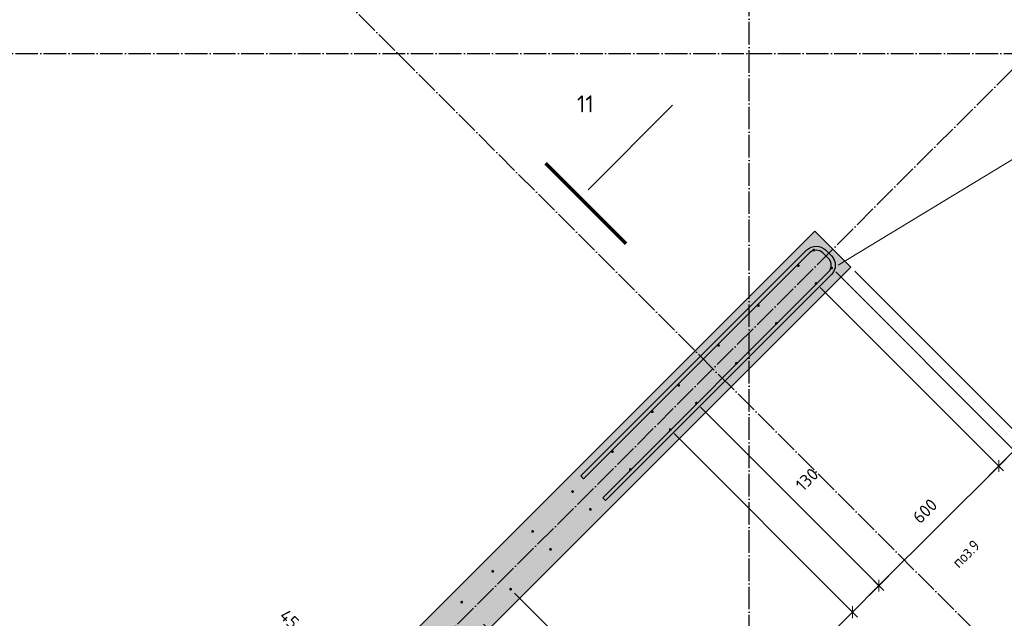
# Model space of a CAD drawing. Header units: millimetres. Extents: x -2995 to 60896, y -2809 to 57831.
# Tile 24 of 169: x 15864 to 19354, y 16497 to 18619. Entities that reach past the tile are written whole.
import ezdxf

# ---------------------------------------------------------------- set-up
doc = ezdxf.new("R2010")
doc.units = ezdxf.units.MM
doc.header["$PDMODE"] = 65
doc.linetypes.add('______11', pattern=[100, 80, -10, 0, -10])
doc.linetypes.add('______5', pattern=[220, 160, -20, 20, -20])
for name, color, linetype, lineweight in [('Standard', 7, 'Continuous', 25), ('Арм.стержн. вертикальными 1', 22, 'Continuous', 35), ('Арм.стержн.горизонт. 2', 202, 'Continuous', 35), ('Обозначение разреза_ общее', 7, 'Continuous', 25), ('Размерная линия_ общее', 7, 'Continuous', 13)]:
    doc.layers.add(name, color=color, linetype=linetype, lineweight=lineweight)
doc.layers.add('Осевая линия_ общее', color=7, linetype='______5', lineweight=13, true_color=0xa0a0a0)
doc.styles.add('ISOCPEUR', font='ISOCPEUR')
doc.dimstyles.new('DIMSTYLE_12', dxfattribs={"dimtxt": 44, "dimasz": 50, "dimexe": 0, "dimexo": 0, "dimgap": 22, "dimtad": 0, "dimdec": 0, "dimrnd": 5, "dimzin": 12, "dimdsep": 46, "dimtxsty": 'ISOCPEUR', "dimblk1": 'ALL_ML_STRICH', "dimblk2": 'ALL_ML_STRICH', "dimsah": 1, "dimcen": 0, "dimclrd": 7, "dimclre": 256, "dimclrt": 7, "dimadec": 0, "dimazin": 0, "dimtfac": 1, "dimtdec": 0, "dimtix": 1, "dimtmove": 2, "dimatfit": 3, "dimfxl": 0, "dimtvp": 1.2, "dimtzin": 0, "dimlwd": 0, "dimlwe": -3, "dimarcsym": 0})
doc.dimstyles.new('DIMSTYLE_3', dxfattribs={"dimtxt": 44, "dimasz": 50, "dimexe": 0, "dimexo": 0, "dimgap": 22, "dimtad": 2, "dimdec": 0, "dimrnd": 5, "dimzin": 12, "dimdsep": 46, "dimtxsty": 'ISOCPEUR', "dimblk1": 'ALL_ML_STRICH', "dimblk2": 'ALL_ML_STRICH', "dimsah": 1, "dimcen": 0, "dimclrd": 7, "dimclre": 256, "dimclrt": 7, "dimadec": 0, "dimazin": 0, "dimtfac": 1, "dimtdec": 0, "dimtix": 1, "dimtmove": 2, "dimatfit": 3, "dimfxl": 0, "dimtvp": 1.2, "dimtzin": 0, "dimlwd": 0, "dimlwe": -3, "dimarcsym": 0})
doc.dimstyles.new('DIMSTYLE_5', dxfattribs={"dimtxt": 44, "dimasz": 50, "dimexe": 0, "dimexo": 0, "dimgap": 22, "dimtad": 2, "dimdec": 0, "dimrnd": 5, "dimzin": 12, "dimdsep": 46, "dimtxsty": 'ISOCPEUR', "dimblk1": 'ALL_ML_STRICH', "dimblk2": 'ALL_ML_STRICH', "dimsah": 1, "dimcen": 0, "dimclrd": 7, "dimclre": 256, "dimclrt": 7, "dimadec": 0, "dimazin": 0, "dimtfac": 1, "dimtdec": 0, "dimtix": 1, "dimtmove": 2, "dimatfit": 3, "dimfxl": 0, "dimtzin": 0, "dimlwd": 0, "dimlwe": -3, "dimarcsym": 0})

# ---------------------------------------------------------------- blocks, each defined once
blk = doc.blocks.new('ALL_ML_STRICH')
at = {"color": 0, "linetype": 'ByBlock', "lineweight": -2}
for p, q in [((-1, 0), (0.5, 0)), ((-0.3, -0.3), (0.3, 0.3)), ((0, -0.5), (0, 0.5))]:
    blk.add_line(p, q, dxfattribs=at)
blk = doc.blocks.new('*D17')
at = {"layer": 'DEFPOINTS', "color": 7, "linetype": 'Continuous', "lineweight": 13, "transparency": 33554687}
for p in [(17046.3, 16233.5), (17013.2, 16200.5), (17007.4, 16130.3)]:
    blk.add_point(p, dxfattribs=at)
at = {"layer": 'Размерная линия_ общее', "color": 253, "linetype": 'Continuous', "lineweight": -2, "true_color": 0xa0a0a0, "transparency": 33554687}
for p, q in [((17032.2, 16219.4), (17013.2, 16200.5)), ((17021.5, 16144.5), (17045.4, 16168.3))]:
    blk.add_line(p, q, dxfattribs=at)
at = {"layer": 'Размерная линия_ общее', "color": 7, "linetype": 'Continuous', "lineweight": -2, "transparency": 33554687}
blk.add_line((17013.2, 16200.5), (17045.4, 16168.3), dxfattribs=at)
at = {"layer": 'Размерная линия_ общее', "color": 7, "linetype": 'Continuous', "lineweight": 13, "transparency": 33554687, "yscale": 50, "zscale": 50}
for p, xscale, rotation in [((17013.2, 16200.5), 50, 135.0000000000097), ((17045.4, 16168.3), 50.00000000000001, 315.0000000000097)]:
    blk.add_blockref('ALL_ML_STRICH', p, dxfattribs=dict(at, xscale=xscale, rotation=rotation))
at = {"layer": 'Размерная линия_ общее', "color": 7, "linetype": 'Continuous', "lineweight": 13, "transparency": 33554687, "insert": (16819.8, 16494.8), "char_height": 44, "width": 88, "attachment_point": 5, "rotation": 315, "style": 'ISOCPEUR'}
blk.add_mtext('\\A1;{45}', dxfattribs=at)
blk = doc.blocks.new('СЛОЖНЫЙ_ОБЪЕКТ_0')
at = {"layer": 'Осевая линия_ общее', "color": 253, "linetype": '______11', "lineweight": -3, "true_color": 0xa0a0a0, "transparency": 33554687}
for p, q in [((21086.6, 14616.9), (14623.6, 21079.9)), ((18450, -2590), (18450, 20630)), ((3543.2, 2603.2), (20704.7, 19764.7)), ((-2770, 18500), (20260, 18500))]:
    blk.add_line(p, q, dxfattribs=at)
blk = doc.blocks.new('*D626')
at = {"layer": 'DEFPOINTS', "color": 7, "linetype": 'Continuous', "lineweight": 13, "transparency": 33554687}
for p in [(17604.1, 16600.4), (17494.1, 16491.1), (18141.1, 15844.1)]:
    blk.add_point(p, dxfattribs=at)
at = {"layer": 'Размерная линия_ общее', "color": 253, "linetype": 'Continuous', "lineweight": -2, "true_color": 0xa0a0a0, "transparency": 33554687}
for p, q in [((17618.2, 16586.2), (18250.7, 15953.7)), ((17508.3, 16477), (18141.1, 15844.1))]:
    blk.add_line(p, q, dxfattribs=at)
at = {"layer": 'Размерная линия_ общее', "color": 7, "linetype": 'Continuous', "lineweight": -2, "transparency": 33554687}
blk.add_line((18141.1, 15844.1), (18250.7, 15953.7), dxfattribs=at)
at = {"layer": 'Размерная линия_ общее', "color": 7, "linetype": 'Continuous', "lineweight": 13, "transparency": 33554687, "xscale": 50, "yscale": 50, "zscale": 50}
for p, rotation in [((18250.7, 15953.7), 45.00000000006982), ((18141.1, 15844.1), 225.0000000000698)]:
    blk.add_blockref('ALL_ML_STRICH', p, dxfattribs=dict(at, rotation=rotation))
at = {"layer": 'Размерная линия_ общее', "color": 7, "linetype": 'Continuous', "lineweight": 13, "transparency": 33554687, "insert": (18027.8, 16329.4), "char_height": 44, "width": 132, "attachment_point": 5, "rotation": 45, "style": 'ISOCPEUR'}
blk.add_mtext('\\A1;{155}', dxfattribs=at)
blk = doc.blocks.new('*D627')
at = {"layer": 'DEFPOINTS', "color": 7, "linetype": 'Continuous', "lineweight": 13, "transparency": 33554687}
for p in [(18169.8, 17166.1), (17604.1, 16600.4), (18250.7, 15953.7)]:
    blk.add_point(p, dxfattribs=at)
at = {"layer": 'Размерная линия_ общее', "color": 253, "linetype": 'Continuous', "lineweight": -2, "true_color": 0xa0a0a0, "transparency": 33554687}
for p, q in [((18183.9, 17151.9), (18816.4, 16519.4)), ((17618.2, 16586.2), (18250.7, 15953.7))]:
    blk.add_line(p, q, dxfattribs=at)
at = {"layer": 'Размерная линия_ общее', "color": 7, "linetype": 'Continuous', "lineweight": -2, "transparency": 33554687}
blk.add_line((18250.7, 15953.7), (18816.4, 16519.4), dxfattribs=at)
at = {"layer": 'Размерная линия_ общее', "color": 7, "linetype": 'Continuous', "lineweight": 13, "transparency": 33554687, "xscale": 50, "yscale": 50, "zscale": 50}
for p, rotation in [((18816.4, 16519.4), 45.00000000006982), ((18250.7, 15953.7), 225.0000000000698)]:
    blk.add_blockref('ALL_ML_STRICH', p, dxfattribs=dict(at, rotation=rotation))
at = {"layer": 'Размерная линия_ общее', "color": 7, "linetype": 'Continuous', "lineweight": 13, "transparency": 33554687, "insert": (18417.6, 16253.6), "char_height": 44, "width": 2.2, "attachment_point": 1, "rotation": 45, "line_spacing_factor": 0.60241, "style": 'ISOCPEUR'}
blk.add_mtext('\\W0.91;4х200', dxfattribs=at)
blk = doc.blocks.new('*D628')
at = {"layer": 'DEFPOINTS', "color": 7, "linetype": 'Continuous', "lineweight": 13, "transparency": 33554687}
for p in [(18262.8, 17259.8), (18169.8, 17166.1), (18816.4, 16519.4)]:
    blk.add_point(p, dxfattribs=at)
at = {"layer": 'Размерная линия_ общее', "color": 253, "linetype": 'Continuous', "lineweight": -2, "true_color": 0xa0a0a0, "transparency": 33554687}
for p, q in [((18277, 17245.7), (18909.8, 16612.9)), ((18183.9, 17151.9), (18816.4, 16519.4))]:
    blk.add_line(p, q, dxfattribs=at)
at = {"layer": 'Размерная линия_ общее', "color": 7, "linetype": 'Continuous', "lineweight": -2, "transparency": 33554687}
blk.add_line((18816.4, 16519.4), (18909.8, 16612.9), dxfattribs=at)
at = {"layer": 'Размерная линия_ общее', "color": 7, "linetype": 'Continuous', "lineweight": 13, "transparency": 33554687, "xscale": 50, "yscale": 50, "zscale": 50}
for p, rotation in [((18909.8, 16612.9), 45.00000000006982), ((18816.4, 16519.4), 225.0000000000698)]:
    blk.add_blockref('ALL_ML_STRICH', p, dxfattribs=dict(at, rotation=rotation))
at = {"layer": 'Размерная линия_ общее', "color": 7, "linetype": 'Continuous', "lineweight": 13, "transparency": 33554687, "insert": (18654.6, 16989.3), "char_height": 44, "width": 132, "attachment_point": 5, "rotation": 45, "style": 'ISOCPEUR'}
blk.add_mtext('\\A1;{130}', dxfattribs=at)
blk = doc.blocks.new('*D629')
at = {"layer": 'DEFPOINTS', "color": 7, "linetype": 'Continuous', "lineweight": 13, "transparency": 33554687}
for p in [(18687.1, 17684.1), (18262.8, 17259.8), (18909.8, 16612.9)]:
    blk.add_point(p, dxfattribs=at)
at = {"layer": 'Размерная линия_ общее', "color": 253, "linetype": 'Continuous', "lineweight": -2, "true_color": 0xa0a0a0, "transparency": 33554687}
for p, q in [((18701.2, 17670), (19334.1, 17037.1)), ((18277, 17245.7), (18909.8, 16612.9))]:
    blk.add_line(p, q, dxfattribs=at)
at = {"layer": 'Размерная линия_ общее', "color": 7, "linetype": 'Continuous', "lineweight": -2, "transparency": 33554687}
blk.add_line((18909.8, 16612.9), (19334.1, 17037.1), dxfattribs=at)
at = {"layer": 'Размерная линия_ общее', "color": 7, "linetype": 'Continuous', "lineweight": 13, "transparency": 33554687, "xscale": 50, "yscale": 50, "zscale": 50}
for p, rotation in [((19334.1, 17037.1), 45.00000000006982), ((18909.8, 16612.9), 225.0000000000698)]:
    blk.add_blockref('ALL_ML_STRICH', p, dxfattribs=dict(at, rotation=rotation))
at = {"layer": 'Размерная линия_ общее', "color": 7, "linetype": 'Continuous', "lineweight": 13, "transparency": 33554687, "insert": (19072.6, 16877.5), "char_height": 44, "width": 132, "attachment_point": 5, "rotation": 45, "style": 'ISOCPEUR'}
blk.add_mtext('\\A1;{600}', dxfattribs=at)
blk = doc.blocks.new('*D630')
at = {"layer": 'DEFPOINTS', "color": 7, "linetype": 'Continuous', "lineweight": 13, "transparency": 33554687}
for p in [(18742.2, 17739.2), (18687.1, 17684.1), (19334.1, 17037.1)]:
    blk.add_point(p, dxfattribs=at)
at = {"layer": 'Размерная линия_ общее', "color": 253, "linetype": 'Continuous', "lineweight": -2, "true_color": 0xa0a0a0, "transparency": 33554687}
for p, q in [((18756.3, 17725), (19389.1, 17092.2)), ((18701.2, 17670), (19334.1, 17037.1))]:
    blk.add_line(p, q, dxfattribs=at)
at = {"layer": 'Размерная линия_ общее', "color": 7, "linetype": 'Continuous', "lineweight": -2, "transparency": 33554687}
blk.add_line((19334.1, 17037.1), (19389.1, 17092.2), dxfattribs=at)
at = {"layer": 'Размерная линия_ общее', "color": 7, "linetype": 'Continuous', "lineweight": 13, "transparency": 33554687, "xscale": 50, "yscale": 50, "zscale": 50}
for p, rotation in [((19389.1, 17092.2), 45.00000000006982), ((19334.1, 17037.1), 225.0000000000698)]:
    blk.add_blockref('ALL_ML_STRICH', p, dxfattribs=dict(at, rotation=rotation))
at = {"layer": 'Размерная линия_ общее', "color": 7, "linetype": 'Continuous', "lineweight": 13, "transparency": 33554687, "insert": (19684, 17057.3), "char_height": 44, "width": 88, "attachment_point": 5, "rotation": 45, "style": 'ISOCPEUR'}
blk.add_mtext('\\A1;{80}', dxfattribs=at)
blk = doc.blocks.new('*D631')
at = {"layer": 'DEFPOINTS', "color": 7, "linetype": 'Continuous', "lineweight": 13, "transparency": 33554687}
for p in [(18742.2, 17739.2), (18809.7, 17742.4), (19389.1, 17092.2)]:
    blk.add_point(p, dxfattribs=at)
at = {"layer": 'Размерная линия_ общее', "color": 253, "linetype": 'Continuous', "lineweight": -2, "true_color": 0xa0a0a0, "transparency": 33554687}
for p, q in [((18756.3, 17725), (19389.1, 17092.2)), ((18823.8, 17728.2), (19424.5, 17127.5))]:
    blk.add_line(p, q, dxfattribs=at)
at = {"layer": 'Размерная линия_ общее', "color": 7, "linetype": 'Continuous', "lineweight": -2, "transparency": 33554687}
blk.add_line((19389.1, 17092.2), (19424.5, 17127.5), dxfattribs=at)
at = {"layer": 'Размерная линия_ общее', "color": 7, "linetype": 'Continuous', "lineweight": 13, "transparency": 33554687, "xscale": 50, "yscale": 50, "zscale": 50}
for p, rotation in [((19389.1, 17092.2), 225.0000000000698), ((19424.5, 17127.5), 45.00000000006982)]:
    blk.add_blockref('ALL_ML_STRICH', p, dxfattribs=dict(at, rotation=rotation))
at = {"layer": 'Размерная линия_ общее', "color": 7, "linetype": 'Continuous', "lineweight": 13, "transparency": 33554687, "insert": (19474.2, 17279.8), "char_height": 44, "width": 88, "attachment_point": 5, "rotation": 45, "style": 'ISOCPEUR'}
blk.add_mtext('\\A1;{50}', dxfattribs=at)

msp = doc.modelspace()

# ---------------------------------------------------------------- hatches: boundary and pattern name
at = {"linetype": 'Continuous', "lineweight": 25, "transparency": 33554687}
msp.add_hatch(color=7, dxfattribs=at).paths.add_polyline_path([(18809.7, 17742.4), (18682.4, 17869.6), (15896.4, 15083.6), (15769.1, 14956.4), (14637.8, 13825), (14510.5, 13697.7), (12502.3, 11689.5), (12629.6, 11562.2)])
at = {"layer": 'Арм.стержн. вертикальными 1', "linetype": 'Continuous', "lineweight": 50, "transparency": 33554687}
for points in [[(18683.8, 17802.5), (18683.5, 17804.4), (18682.4, 17806), (18680.8, 17807.1), (18678.8, 17807.5), (18676.9, 17807.1), (18675.3, 17806), (18674.2, 17804.4), (18673.8, 17802.5), (18674.2, 17800.6), (18675.3, 17798.9), (18676.9, 17797.9), (18678.8, 17797.5), (18680.8, 17797.9), (18682.4, 17798.9), (18683.5, 17800.6)], [(18628.8, 17747.4), (18628.4, 17749.3), (18627.3, 17750.9), (18625.7, 17752), (18623.8, 17752.4), (18621.9, 17752), (18620.2, 17750.9), (18619.2, 17749.3), (18618.8, 17747.4), (18619.2, 17745.5), (18620.2, 17743.9), (18621.9, 17742.8), (18623.8, 17742.4), (18625.7, 17742.8), (18627.3, 17743.9), (18628.4, 17745.5)], [(18747.2, 17739.2), (18746.8, 17741.1), (18745.7, 17742.7), (18744.1, 17743.8), (18742.2, 17744.2), (18740.2, 17743.8), (18738.6, 17742.7), (18737.5, 17741.1), (18737.2, 17739.2), (18737.5, 17737.3), (18738.6, 17735.6), (18740.2, 17734.6), (18742.2, 17734.2), (18744.1, 17734.6), (18745.7, 17735.6), (18746.8, 17737.3)], [(18692.1, 17684.1), (18691.7, 17686), (18690.6, 17687.6), (18689, 17688.7), (18687.1, 17689.1), (18685.2, 17688.7), (18683.6, 17687.6), (18682.5, 17686), (18682.1, 17684.1), (18682.5, 17682.2), (18683.6, 17680.6), (18685.2, 17679.5), (18687.1, 17679.1), (18689, 17679.5), (18690.6, 17680.6), (18691.7, 17682.2)], [(18487.4, 17606), (18487, 17607.9), (18485.9, 17609.5), (18484.3, 17610.6), (18482.4, 17611), (18480.4, 17610.6), (18478.8, 17609.5), (18477.7, 17607.9), (18477.4, 17606), (18477.7, 17604.1), (18478.8, 17602.5), (18480.4, 17601.4), (18482.4, 17601), (18484.3, 17601.4), (18485.9, 17602.5), (18487, 17604.1)], [(18550.7, 17542.7), (18550.3, 17544.6), (18549.2, 17546.2), (18547.6, 17547.3), (18545.7, 17547.7), (18543.8, 17547.3), (18542.1, 17546.2), (18541, 17544.6), (18540.7, 17542.7), (18541, 17540.8), (18542.1, 17539.1), (18543.8, 17538.1), (18545.7, 17537.7), (18547.6, 17538.1), (18549.2, 17539.1), (18550.3, 17540.8)], [(18345.9, 17464.6), (18345.6, 17466.5), (18344.5, 17468.1), (18342.8, 17469.2), (18340.9, 17469.6), (18339, 17469.2), (18337.4, 17468.1), (18336.3, 17466.5), (18335.9, 17464.6), (18336.3, 17462.7), (18337.4, 17461), (18339, 17460), (18340.9, 17459.6), (18342.8, 17460), (18344.5, 17461), (18345.6, 17462.7)], [(18409.2, 17401.3), (18408.9, 17403.2), (18407.8, 17404.8), (18406.2, 17405.9), (18404.2, 17406.3), (18402.3, 17405.9), (18400.7, 17404.8), (18399.6, 17403.2), (18399.2, 17401.3), (18399.6, 17399.3), (18400.7, 17397.7), (18402.3, 17396.6), (18404.2, 17396.3), (18406.2, 17396.6), (18407.8, 17397.7), (18408.9, 17399.3)], [(18204.5, 17323.2), (18204.1, 17325.1), (18203.1, 17326.7), (18201.4, 17327.8), (18199.5, 17328.2), (18197.6, 17327.8), (18196, 17326.7), (18194.9, 17325.1), (18194.5, 17323.2), (18194.9, 17321.2), (18196, 17319.6), (18197.6, 17318.5), (18199.5, 17318.2), (18201.4, 17318.5), (18203.1, 17319.6), (18204.1, 17321.2)], [(18267.8, 17259.8), (18267.4, 17261.8), (18266.4, 17263.4), (18264.7, 17264.5), (18262.8, 17264.8), (18260.9, 17264.5), (18259.3, 17263.4), (18258.2, 17261.8), (18257.8, 17259.8), (18258.2, 17257.9), (18259.3, 17256.3), (18260.9, 17255.2), (18262.8, 17254.8), (18264.7, 17255.2), (18266.4, 17256.3), (18267.4, 17257.9)], [(18111.4, 17229.4), (18111.1, 17231.3), (18110, 17232.9), (18108.4, 17234), (18106.4, 17234.4), (18104.5, 17234), (18102.9, 17232.9), (18101.8, 17231.3), (18101.4, 17229.4), (18101.8, 17227.5), (18102.9, 17225.8), (18104.5, 17224.8), (18106.4, 17224.4), (18108.4, 17224.8), (18110, 17225.8), (18111.1, 17227.5)], [(18174.8, 17166.1), (18174.4, 17168), (18173.3, 17169.6), (18171.7, 17170.7), (18169.8, 17171.1), (18167.8, 17170.7), (18166.2, 17169.6), (18165.1, 17168), (18164.8, 17166.1), (18165.1, 17164.2), (18166.2, 17162.5), (18167.8, 17161.4), (18169.8, 17161.1), (18171.7, 17161.4), (18173.3, 17162.5), (18174.4, 17164.2)], [(17970, 17088), (17969.6, 17089.9), (17968.6, 17091.5), (17966.9, 17092.6), (17965, 17093), (17963.1, 17092.6), (17961.5, 17091.5), (17960.4, 17089.9), (17960, 17088), (17960.4, 17086), (17961.5, 17084.4), (17963.1, 17083.3), (17965, 17083), (17966.9, 17083.3), (17968.6, 17084.4), (17969.6, 17086)], [(18033.3, 17024.6), (18032.9, 17026.6), (18031.9, 17028.2), (18030.2, 17029.3), (18028.3, 17029.6), (18026.4, 17029.3), (18024.8, 17028.2), (18023.7, 17026.6), (18023.3, 17024.6), (18023.7, 17022.7), (18024.8, 17021.1), (18026.4, 17020), (18028.3, 17019.6), (18030.2, 17020), (18031.9, 17021.1), (18032.9, 17022.7)], [(17828.6, 16946.5), (17828.2, 16948.4), (17827.1, 16950.1), (17825.5, 16951.2), (17823.6, 16951.5), (17821.7, 16951.2), (17820.1, 16950.1), (17819, 16948.4), (17818.6, 16946.5), (17819, 16944.6), (17820.1, 16943), (17821.7, 16941.9), (17823.6, 16941.5), (17825.5, 16941.9), (17827.1, 16943), (17828.2, 16944.6)], [(17891.9, 16883.2), (17891.5, 16885.1), (17890.4, 16886.8), (17888.8, 16887.8), (17886.9, 16888.2), (17885, 16887.8), (17883.4, 16886.8), (17882.3, 16885.1), (17881.9, 16883.2), (17882.3, 16881.3), (17883.4, 16879.7), (17885, 16878.6), (17886.9, 16878.2), (17888.8, 16878.6), (17890.4, 16879.7), (17891.5, 16881.3)], [(17687.2, 16805.1), (17686.8, 16807), (17685.7, 16808.6), (17684.1, 16809.7), (17682.2, 16810.1), (17680.3, 16809.7), (17678.6, 16808.6), (17677.6, 16807), (17677.2, 16805.1), (17677.6, 16803.2), (17678.6, 16801.6), (17680.3, 16800.5), (17682.2, 16800.1), (17684.1, 16800.5), (17685.7, 16801.6), (17686.8, 16803.2)], [(17750.5, 16741.8), (17750.1, 16743.7), (17749, 16745.3), (17747.4, 16746.4), (17745.5, 16746.8), (17743.6, 16746.4), (17742, 16745.3), (17740.9, 16743.7), (17740.5, 16741.8), (17740.9, 16739.9), (17742, 16738.3), (17743.6, 16737.2), (17745.5, 16736.8), (17747.4, 16737.2), (17749, 16738.3), (17750.1, 16739.9)], [(17545.8, 16663.7), (17545.4, 16665.6), (17544.3, 16667.2), (17542.7, 16668.3), (17540.8, 16668.7), (17538.8, 16668.3), (17537.2, 16667.2), (17536.1, 16665.6), (17535.8, 16663.7), (17536.1, 16661.8), (17537.2, 16660.2), (17538.8, 16659.1), (17540.8, 16658.7), (17542.7, 16659.1), (17544.3, 16660.2), (17545.4, 16661.8)], [(17609.1, 16600.4), (17608.7, 16602.3), (17607.6, 16603.9), (17606, 16605), (17604.1, 16605.4), (17602.2, 16605), (17600.5, 16603.9), (17599.4, 16602.3), (17599.1, 16600.4), (17599.4, 16598.5), (17600.5, 16596.8), (17602.2, 16595.8), (17604.1, 16595.4), (17606, 16595.8), (17607.6, 16596.8), (17608.7, 16598.5)], [(17435.8, 16554.4), (17435.4, 16556.4), (17434.3, 16558), (17432.7, 16559.1), (17430.8, 16559.4), (17428.9, 16559.1), (17427.3, 16558), (17426.2, 16556.4), (17425.8, 16554.4), (17426.2, 16552.5), (17427.3, 16550.9), (17428.9, 16549.8), (17430.8, 16549.4), (17432.7, 16549.8), (17434.3, 16550.9), (17435.4, 16552.5)]]:
    msp.add_hatch(color=4, dxfattribs=at).paths.add_polyline_path(points)

# ---------------------------------------------------------------- linework, layer by layer
at = {"color": 7, "linetype": 'Continuous', "lineweight": 35, "transparency": 33554687}
for p, q in [((15896.4, 15083.6), (18682.4, 17869.6)), ((18682.4, 17869.6), (18809.7, 17742.4)), ((18809.7, 17742.4), (13994.3, 12927))]:
    msp.add_line(p, q, dxfattribs=at)
at = {"layer": 'Арм.стержн.горизонт. 2', "color": 7, "linetype": 'Continuous', "lineweight": 13, "transparency": 33554687}
msp.add_line((19463.2, 18173), (18765.1, 17748.8), dxfattribs=at)
msp.add_line((19463.2, 18173), (18765.1, 17748.8), dxfattribs=at)
at = {"layer": 'Арм.стержн.горизонт. 2', "color": 7, "linetype": 'Continuous', "lineweight": 25, "transparency": 33554687}
msp.add_lwpolyline([(17853.1, 17001.9), (18654.3, 17803.5), (18661.2, 17808.7), (18669.6, 17812.9), (18678.6, 17815.4), (18687.3, 17816.2), (18696.1, 17815.4), (18705.1, 17812.9), (18713.5, 17808.7), (18720.4, 17803.5), (18742, 17781.8), (18747.2, 17775), (18751.4, 17766.6), (18754, 17757.6), (18754.8, 17748.8), (18754, 17740.1), (18751.4, 17731), (18747.2, 17722.7), (18742, 17715.8), (17940.8, 16914.3), (17930.9, 16924.2), (18731.4, 17725), (18735.3, 17730.1), (18738.3, 17736.1), (18740.2, 17742.6), (18740.7, 17748.8), (18740.2, 17755), (18738.3, 17761.5), (18735.3, 17767.5), (18731.4, 17772.6), (18711.1, 17792.9), (18706, 17796.7), (18700, 17799.8), (18693.5, 17801.6), (18687.3, 17802.2), (18681.1, 17801.6), (18674.7, 17799.8), (18668.6, 17796.7), (18663.5, 17792.9), (17863, 16992), (17853.1, 17001.9)], dxfattribs=at)
msp.add_lwpolyline([(17853.1, 17001.9), (18654.3, 17803.5), (18661.2, 17808.7), (18669.6, 17812.9), (18678.6, 17815.4), (18687.3, 17816.2), (18696.1, 17815.4), (18705.1, 17812.9), (18713.5, 17808.7), (18720.4, 17803.5), (18742, 17781.8), (18747.2, 17775), (18751.4, 17766.6), (18754, 17757.6), (18754.8, 17748.8), (18754, 17740.1), (18751.4, 17731), (18747.2, 17722.7), (18742, 17715.8), (17940.8, 16914.3), (17930.9, 16924.2), (18731.4, 17725), (18735.3, 17730.1), (18738.3, 17736.1), (18740.2, 17742.6), (18740.7, 17748.8), (18740.2, 17755), (18738.3, 17761.5), (18735.3, 17767.5), (18731.4, 17772.6), (18711.1, 17792.9), (18706, 17796.7), (18700, 17799.8), (18693.5, 17801.6), (18687.3, 17802.2), (18681.1, 17801.6), (18674.7, 17799.8), (18668.6, 17796.7), (18663.5, 17792.9), (17863, 16992), (17853.1, 17001.9)], dxfattribs=at)
at = {"layer": 'Обозначение разреза_ общее', "color": 7, "linetype": 'Continuous', "lineweight": 13, "transparency": 33554687}
msp.add_line((17878.4, 18016), (18178.2, 18315.8), dxfattribs=at)
at = {"layer": 'Обозначение разреза_ общее', "color": 7, "linetype": 'Continuous', "lineweight": 70, "transparency": 33554687}
msp.add_line((18013.3, 17824.6), (17729, 18108.9), dxfattribs=at)

# ---------------------------------------------------------------- block references
at = {"layer": 'Осевая линия_ общее', "color": 253, "linetype": '______11', "lineweight": -3, "true_color": 0xa0a0a0, "transparency": 33554687}
msp.add_blockref('СЛОЖНЫЙ_ОБЪЕКТ_0', (0, 0), dxfattribs=at)

# ---------------------------------------------------------------- texts
at = {"layer": 'Standard', "color": 7, "linetype": 'Continuous', "lineweight": 25, "transparency": 33554687, "insert": (19218, 16725.8), "char_height": 40, "width": 127.972, "attachment_point": 5, "rotation": 45, "style": 'ISOCPEUR'}
msp.add_mtext('\\A1;{\\fISOCPEUR|i0|b0;\\H40.000000;\\W0.909091;\\C7;поз.9}\\P', dxfattribs=at)
at = {"layer": 'Обозначение разреза_ общее', "color": 7, "linetype": 'Continuous', "lineweight": 13, "transparency": 33554687, "insert": (17839.1, 18290.9), "char_height": 60, "width": 78.75, "attachment_point": 7, "style": 'ISOCPEUR'}
msp.add_mtext('\\A1;{\\fISOCPEUR|i0|b0;\\H60.000000;\\W1.000000;\\C7;11}\\P', dxfattribs=at)

# ---------------------------------------------------------------- dimensions: what is measured, and where the dimension line sits
at = {"layer": 'Размерная линия_ общее', "color": 7, "linetype": 'Continuous', "lineweight": 13, "transparency": 33554687}
for base, p1, p2, angle, dimstyle, picture, middle in [((19389.1, 17092.2), (18701.2, 17670), (18756.3, 17725), 45, 'DIMSTYLE_12', '*D630', (19684, 17057.3)), ((19424.5, 17127.5), (18756.3, 17725), (18823.8, 17728.2), 45, 'DIMSTYLE_3', '*D631', (19474.2, 17279.8)), ((19334.1, 17037.1), (18277, 17245.7), (18701.2, 17670), 45, 'DIMSTYLE_5', '*D629', (19072.6, 16877.5)), ((18909.8, 16612.9), (18183.9, 17151.9), (18277, 17245.7), 45, 'DIMSTYLE_5', '*D628', (18654.6, 16989.3)), ((18250.7, 15953.7), (17508.3, 16477), (17618.2, 16586.2), 45, 'DIMSTYLE_5', '*D626', (18027.8, 16329.4)), ((17045.4, 16168.3), (17032.2, 16219.4), (17021.5, 16144.5), 315, 'DIMSTYLE_3', '*D17', (16819.8, 16494.8))]:
    dim = msp.add_linear_dim(base=base, p1=p1, p2=p2, angle=angle, dimstyle=dimstyle, override={"dimpost": '<>', "dimclrd": 7, "dimclre": 253, "dimclrt": 7, "dimlwd": 0, "dimlwe": 65533}, dxfattribs=at)
    dim.commit()
    dim.dimension.update_dxf_attribs({"geometry": picture, "text_midpoint": middle, "dimtype": 160})
dim = msp.add_linear_dim(base=(18816.4, 16519.4), p1=(17618.2, 16586.2), p2=(18183.9, 17151.9), angle=45, text='\\W0.91;4х200', dimstyle='DIMSTYLE_5', override={"dimpost": '<>', "dimclrd": 7, "dimclre": 253, "dimclrt": 7, "dimlwd": 0, "dimlwe": 65533}, dxfattribs=at)
dim.commit()
dim.dimension.update_dxf_attribs({"geometry": '*D627', "text_midpoint": (18518, 16252.1), "dimtype": 160})

doc.saveas('drawing.dxf')
